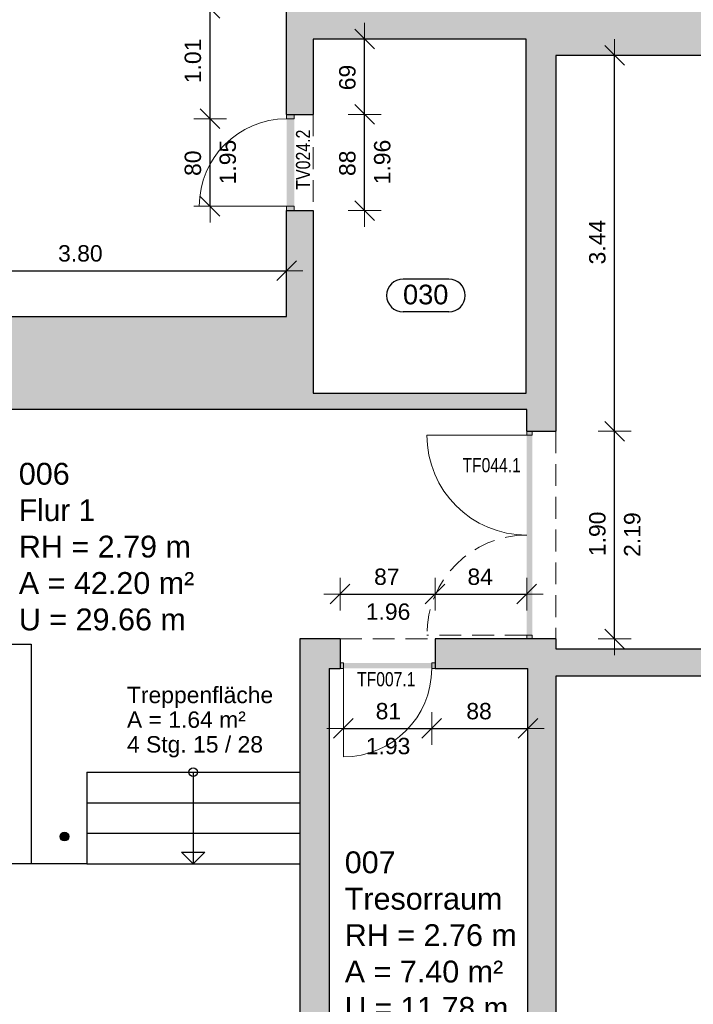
# Model space of a CAD drawing. Header units: metres. Extents: x 313 to 415, y -67 to 7.
# Tile 46 of 84: x 367 to 373, y -43 to -34. Entities that reach past the tile are written whole.
import ezdxf

# ---------------------------------------------------------------- set-up
doc = ezdxf.new("R2010")
doc.units = ezdxf.units.M
doc.header["$PDMODE"] = 65
doc.linetypes.add('AUSGEZOGEN', pattern=[0])
doc.linetypes.add('VERDECKT2_S2', pattern=[0.27, 0.2, -0.07])
for name, color, linetype, lineweight in [('Allgemein01', 7, 'AUSGEZOGEN', 13), ('Füllfläche', 7, 'AUSGEZOGEN', 13), ('Maßlinie Allgemein', 7, 'AUSGEZOGEN', 25), ('Standard', 7, 'AUSGEZOGEN', 25), ('Text Allgemein', 7, 'AUSGEZOGEN', 25)]:
    doc.layers.add(name, color=color, linetype=linetype, lineweight=lineweight)
doc.styles.add('ARIAL', font='ARIAL.TTF')
doc.dimstyles.new('DIMSTYLE_13', dxfattribs={"dimtxt": 0.15, "dimasz": 0.3, "dimexe": 0, "dimexo": 1e-06, "dimgap": 0.075, "dimtad": 2, "dimdec": 1, "dimlfac": 100, "dimrnd": 0.5, "dimzin": 4, "dimdsep": 46, "dimtxsty": 'ARIAL', "dimblk1": 'ALL_ML_STRICH', "dimblk2": 'ALL_ML_STRICH', "dimsah": 1, "dimcen": 0, "dimse1": 1, "dimse2": 1, "dimclrd": 7, "dimclre": 7, "dimclrt": 7, "dimadec": 0, "dimazin": 0, "dimtfac": 1, "dimtdec": 0, "dimtix": 1, "dimtmove": 2, "dimatfit": 3, "dimfxl": 0, "dimtzin": 0, "dimlwd": 0, "dimlwe": 13, "dimarcsym": 0})
doc.dimstyles.new('DIMSTYLE_15', dxfattribs={"dimtxt": 0.15, "dimasz": 0.3, "dimexe": 0, "dimexo": 1e-06, "dimgap": 0.075, "dimtad": 2, "dimrnd": 0.005, "dimzin": 4, "dimdsep": 46, "dimtxsty": 'ARIAL', "dimblk1": 'ALL_ML_STRICH', "dimblk2": 'ALL_ML_STRICH', "dimsah": 1, "dimcen": 0, "dimse1": 1, "dimse2": 1, "dimclrd": 7, "dimclre": 7, "dimclrt": 7, "dimadec": 0, "dimazin": 0, "dimtfac": 1, "dimtdec": 0, "dimtix": 1, "dimtmove": 2, "dimatfit": 3, "dimfxl": 0, "dimtzin": 0, "dimlwd": 0, "dimlwe": 13, "dimarcsym": 0})
doc.dimstyles.new('DIMSTYLE_4', dxfattribs={"dimtxt": 0.2, "dimasz": 0.3, "dimexe": 0, "dimexo": 1e-06, "dimgap": 0.1, "dimtad": 2, "dimdec": 1, "dimlfac": 100, "dimrnd": 0.5, "dimzin": 4, "dimdsep": 46, "dimtxsty": 'ARIAL', "dimblk1": 'ALL_ML_STRICH', "dimblk2": 'ALL_ML_STRICH', "dimsah": 1, "dimcen": 0, "dimse1": 1, "dimse2": 1, "dimclrd": 7, "dimclre": 7, "dimclrt": 7, "dimadec": 0, "dimazin": 0, "dimtfac": 1, "dimtdec": 0, "dimtix": 1, "dimtmove": 2, "dimatfit": 3, "dimfxl": 0, "dimtvp": 1.2, "dimtzin": 0, "dimlwd": 0, "dimlwe": 13, "dimarcsym": 0})
doc.dimstyles.new('DIMSTYLE_5', dxfattribs={"dimtxt": 0.2, "dimasz": 0.3, "dimexe": 0, "dimexo": 1e-06, "dimgap": 0.1, "dimtad": 2, "dimrnd": 0.005, "dimzin": 4, "dimdsep": 46, "dimtxsty": 'ARIAL', "dimblk1": 'ALL_ML_STRICH', "dimblk2": 'ALL_ML_STRICH', "dimsah": 1, "dimcen": 0, "dimse1": 1, "dimse2": 1, "dimclrd": 7, "dimclre": 7, "dimclrt": 7, "dimadec": 0, "dimazin": 0, "dimtfac": 1, "dimtdec": 0, "dimtix": 1, "dimtmove": 2, "dimatfit": 3, "dimfxl": 0, "dimtzin": 0, "dimlwd": 0, "dimlwe": 13, "dimarcsym": 0})

# ---------------------------------------------------------------- blocks, each defined once
blk = doc.blocks.new('ALL_ML_STRICH')
at = {"color": 0, "linetype": 'ByBlock', "lineweight": -2}
for p, q in [((0, -0.5), (0, 0.5)), ((-1, 0), (0.5, 0)), ((-0.3, -0.3), (0.3, 0.3))]:
    blk.add_line(p, q, dxfattribs=at)
blk = doc.blocks.new('*D104')
at = {"layer": 'DEFPOINTS', "color": 7, "linetype": 'AUSGEZOGEN', "lineweight": 13}
for p in [(371.3395, -37.6954), (369.2595, -44.0554), (413.7945, -44.0554)]:
    blk.add_point(p, dxfattribs=at)
at = {"layer": 'Maßlinie Allgemein', "color": 7, "linetype": 'AUSGEZOGEN', "lineweight": -2}
blk.add_line((413.7945, -44.0554), (413.7945, -37.6954), dxfattribs=at)
at = {"layer": 'Maßlinie Allgemein', "color": 7, "linetype": 'AUSGEZOGEN', "lineweight": 13, "xscale": 0.3, "yscale": 0.3, "zscale": 0.3}
for p, rotation in [((413.7945, -37.6954), 90), ((413.7945, -44.0554), 270)]:
    blk.add_blockref('ALL_ML_STRICH', p, dxfattribs=dict(at, rotation=rotation))
at = {"layer": 'Maßlinie Allgemein', "color": 7, "linetype": 'AUSGEZOGEN', "lineweight": 13, "insert": (413.6109, -40.8609), "char_height": 0.2, "width": 0.8, "attachment_point": 5, "rotation": 90, "style": 'ARIAL'}
blk.add_mtext('\\A1;{\\A1;{6.36\\H0.132000;\\S^ ;}}', dxfattribs=at)
blk = doc.blocks.new('*D105')
at = {"layer": 'DEFPOINTS', "color": 7, "linetype": 'AUSGEZOGEN', "lineweight": 13}
for p in [(369.3845, -37.5454), (371.3395, -37.6954), (413.7945, -37.6954)]:
    blk.add_point(p, dxfattribs=at)
at = {"layer": 'Maßlinie Allgemein', "color": 7, "linetype": 'AUSGEZOGEN', "lineweight": -2}
blk.add_line((413.7945, -37.6954), (413.7945, -37.5454), dxfattribs=at)
at = {"layer": 'Maßlinie Allgemein', "color": 7, "linetype": 'AUSGEZOGEN', "lineweight": 13, "xscale": 0.3, "yscale": 0.3, "zscale": 0.3}
for p, rotation in [((413.7945, -37.6954), 270), ((413.7945, -37.5454), 90)]:
    blk.add_blockref('ALL_ML_STRICH', p, dxfattribs=dict(at, rotation=rotation))
at = {"layer": 'Maßlinie Allgemein', "color": 7, "linetype": 'AUSGEZOGEN', "lineweight": 13, "insert": (413.4611, -37.6302), "char_height": 0.2, "width": 0.8, "attachment_point": 5, "rotation": 90, "style": 'ARIAL'}
blk.add_mtext('\\A1;{\\A1;{15\\H0.132000;\\S^ ;}}', dxfattribs=at)
blk = doc.blocks.new('*D106')
at = {"layer": 'DEFPOINTS', "color": 7, "linetype": 'AUSGEZOGEN', "lineweight": 13}
for p in [(369.3845, -34.3054), (369.3845, -37.5454), (413.7945, -37.5454)]:
    blk.add_point(p, dxfattribs=at)
at = {"layer": 'Maßlinie Allgemein', "color": 7, "linetype": 'AUSGEZOGEN', "lineweight": -2}
blk.add_line((413.7945, -37.5454), (413.7945, -34.3054), dxfattribs=at)
at = {"layer": 'Maßlinie Allgemein', "color": 7, "linetype": 'AUSGEZOGEN', "lineweight": 13, "xscale": 0.3, "yscale": 0.3, "zscale": 0.3}
for p, rotation in [((413.7945, -34.3054), 90), ((413.7945, -37.5454), 270)]:
    blk.add_blockref('ALL_ML_STRICH', p, dxfattribs=dict(at, rotation=rotation))
at = {"layer": 'Maßlinie Allgemein', "color": 7, "linetype": 'AUSGEZOGEN', "lineweight": 13, "insert": (413.6109, -35.9105), "char_height": 0.2, "width": 0.8, "attachment_point": 5, "rotation": 90, "style": 'ARIAL'}
blk.add_mtext('\\A1;{\\A1;{3.24\\H0.132000;\\S^ ;}}', dxfattribs=at)
blk = doc.blocks.new('*D107')
at = {"layer": 'DEFPOINTS', "color": 7, "linetype": 'AUSGEZOGEN', "lineweight": 13}
for p in [(369.1395, -34.0254), (369.3845, -34.3054), (413.7945, -34.3054)]:
    blk.add_point(p, dxfattribs=at)
at = {"layer": 'Maßlinie Allgemein', "color": 7, "linetype": 'AUSGEZOGEN', "lineweight": -2}
blk.add_line((413.7945, -34.3054), (413.7945, -34.0254), dxfattribs=at)
at = {"layer": 'Maßlinie Allgemein', "color": 7, "linetype": 'AUSGEZOGEN', "lineweight": 13, "xscale": 0.3, "yscale": 0.3, "zscale": 0.3}
for p, rotation in [((413.7945, -34.0254), 90), ((413.7945, -34.3054), 270)]:
    blk.add_blockref('ALL_ML_STRICH', p, dxfattribs=dict(at, rotation=rotation))
at = {"layer": 'Maßlinie Allgemein', "color": 7, "linetype": 'AUSGEZOGEN', "lineweight": 13, "insert": (413.4611, -34.1747), "char_height": 0.2, "width": 0.8, "attachment_point": 5, "rotation": 90, "style": 'ARIAL'}
blk.add_mtext('\\A1;{\\A1;{28\\H0.132000;\\S^ ;}}', dxfattribs=at)
blk = doc.blocks.new('*D108')
at = {"layer": 'DEFPOINTS', "color": 7, "linetype": 'AUSGEZOGEN', "lineweight": 13}
for p in [(374.2245, 0.9046), (369.1395, -34.0254), (413.7945, -34.0254)]:
    blk.add_point(p, dxfattribs=at)
at = {"layer": 'Maßlinie Allgemein', "color": 7, "linetype": 'AUSGEZOGEN', "lineweight": -2}
blk.add_line((413.7945, -34.0254), (413.7945, 0.9046), dxfattribs=at)
at = {"layer": 'Maßlinie Allgemein', "color": 7, "linetype": 'AUSGEZOGEN', "lineweight": 13, "xscale": 0.3, "yscale": 0.3, "zscale": 0.3}
for p, rotation in [((413.7945, 0.9046), 90), ((413.7945, -34.0254), 270)]:
    blk.add_blockref('ALL_ML_STRICH', p, dxfattribs=dict(at, rotation=rotation))
at = {"layer": 'Maßlinie Allgemein', "color": 7, "linetype": 'AUSGEZOGEN', "lineweight": 13, "insert": (413.6109, -16.5537), "char_height": 0.2, "width": 1, "attachment_point": 5, "rotation": 90, "style": 'ARIAL'}
blk.add_mtext('\\A1;{\\A1;{34.93\\H0.132000;\\S^ ;}}', dxfattribs=at)
blk = doc.blocks.new('*D130')
at = {"layer": 'DEFPOINTS', "color": 7, "linetype": 'AUSGEZOGEN', "lineweight": 13}
for p in [(369.3845, -34.9954), (369.3845, -35.8754), (369.8545, -35.8754)]:
    blk.add_point(p, dxfattribs=at)
at = {"layer": 'Maßlinie Allgemein', "color": 7, "linetype": 'AUSGEZOGEN', "lineweight": -2}
blk.add_line((369.8545, -35.8754), (369.8545, -34.9954), dxfattribs=at)
at = {"layer": 'Maßlinie Allgemein', "color": 7, "linetype": 'AUSGEZOGEN', "lineweight": 13, "xscale": 0.3, "yscale": 0.3, "zscale": 0.3}
for p, rotation in [((369.8545, -34.9954), 90), ((369.8545, -35.8754), 270)]:
    blk.add_blockref('ALL_ML_STRICH', p, dxfattribs=dict(at, rotation=rotation))
at = {"layer": 'Maßlinie Allgemein', "color": 7, "linetype": 'AUSGEZOGEN', "lineweight": 13, "insert": (369.9402, -35.6345), "char_height": 0.15, "width": 0.0075, "attachment_point": 1, "rotation": 90, "line_spacing_factor": 0.60241, "style": 'ARIAL'}
blk.add_mtext('\\A1;{1.96\\H0.099000;\\S^ ;}', dxfattribs=at)
at = {"layer": 'Maßlinie Allgemein', "color": 7, "linetype": 'AUSGEZOGEN', "lineweight": 13, "insert": (369.6969, -35.4423), "char_height": 0.15, "width": 0.6, "attachment_point": 5, "rotation": 90, "style": 'ARIAL'}
blk.add_mtext('\\A1;{\\A1;{88\\H0.099000;\\S^ ;}}', dxfattribs=at)
blk = doc.blocks.new('*D131')
at = {"layer": 'DEFPOINTS', "color": 7, "linetype": 'AUSGEZOGEN', "lineweight": 13}
for p in [(369.3845, -34.3054), (369.3845, -34.9954), (369.8545, -34.9954)]:
    blk.add_point(p, dxfattribs=at)
at = {"layer": 'Maßlinie Allgemein', "color": 7, "linetype": 'AUSGEZOGEN', "lineweight": -2}
blk.add_line((369.8545, -34.9954), (369.8545, -34.3054), dxfattribs=at)
at = {"layer": 'Maßlinie Allgemein', "color": 7, "linetype": 'AUSGEZOGEN', "lineweight": 13, "xscale": 0.3, "yscale": 0.3, "zscale": 0.3}
for p, rotation in [((369.8545, -34.3054), 90), ((369.8545, -34.9954), 270)]:
    blk.add_blockref('ALL_ML_STRICH', p, dxfattribs=dict(at, rotation=rotation))
at = {"layer": 'Maßlinie Allgemein', "color": 7, "linetype": 'AUSGEZOGEN', "lineweight": 13, "insert": (369.6969, -34.6573), "char_height": 0.15, "width": 0.6, "attachment_point": 5, "rotation": 90, "style": 'ARIAL'}
blk.add_mtext('\\A1;{\\A1;{69\\H0.099000;\\S^ ;}}', dxfattribs=at)
blk = doc.blocks.new('*D132')
at = {"layer": 'DEFPOINTS', "color": 7, "linetype": 'AUSGEZOGEN', "lineweight": 13}
for p in [(369.1395, -35.0354), (368.4395, -35.8354), (369.1395, -35.8354)]:
    blk.add_point(p, dxfattribs=at)
at = {"layer": 'Maßlinie Allgemein', "color": 7, "linetype": 'AUSGEZOGEN', "lineweight": -2}
blk.add_line((368.4395, -35.8354), (368.4395, -35.0354), dxfattribs=at)
at = {"layer": 'Maßlinie Allgemein', "color": 7, "linetype": 'AUSGEZOGEN', "lineweight": 13, "xscale": 0.3, "yscale": 0.3, "zscale": 0.3}
for p, rotation in [((368.4395, -35.0354), 90), ((368.4395, -35.8354), 270)]:
    blk.add_blockref('ALL_ML_STRICH', p, dxfattribs=dict(at, rotation=rotation))
at = {"layer": 'Maßlinie Allgemein', "color": 7, "linetype": 'AUSGEZOGEN', "lineweight": 13, "insert": (368.5252, -35.6351), "char_height": 0.15, "width": 0.0075, "attachment_point": 1, "rotation": 90, "line_spacing_factor": 0.60241, "style": 'ARIAL'}
blk.add_mtext('\\A1;{1.95\\H0.099000;\\S^ ;}', dxfattribs=at)
at = {"layer": 'Maßlinie Allgemein', "color": 7, "linetype": 'AUSGEZOGEN', "lineweight": 13, "insert": (368.2819, -35.4419), "char_height": 0.15, "width": 0.6, "attachment_point": 5, "rotation": 90, "style": 'ARIAL'}
blk.add_mtext('\\A1;{\\A1;{80\\H0.099000;\\S^ ;}}', dxfattribs=at)
blk = doc.blocks.new('*D133')
at = {"layer": 'DEFPOINTS', "color": 7, "linetype": 'AUSGEZOGEN', "lineweight": 13}
for p in [(369.1395, -34.0254), (368.4395, -35.0354), (369.1395, -35.0354)]:
    blk.add_point(p, dxfattribs=at)
at = {"layer": 'Maßlinie Allgemein', "color": 7, "linetype": 'AUSGEZOGEN', "lineweight": -2}
blk.add_line((368.4395, -35.0354), (368.4395, -34.0254), dxfattribs=at)
at = {"layer": 'Maßlinie Allgemein', "color": 7, "linetype": 'AUSGEZOGEN', "lineweight": 13, "xscale": 0.3, "yscale": 0.3, "zscale": 0.3}
for p, rotation in [((368.4395, -34.0254), 90), ((368.4395, -35.0354), 270)]:
    blk.add_blockref('ALL_ML_STRICH', p, dxfattribs=dict(at, rotation=rotation))
at = {"layer": 'Maßlinie Allgemein', "color": 7, "linetype": 'AUSGEZOGEN', "lineweight": 13, "insert": (368.2819, -34.5051), "char_height": 0.15, "width": 0.6, "attachment_point": 5, "rotation": 90, "style": 'ARIAL'}
blk.add_mtext('\\A1;{\\A1;{1.01\\H0.099000;\\S^ ;}}', dxfattribs=at)
blk = doc.blocks.new('*D147')
at = {"layer": 'DEFPOINTS', "color": 7, "linetype": 'AUSGEZOGEN', "lineweight": 13}
for p in [(365.3395, -36.4254), (365.3395, -36.8454), (369.1395, -36.8454)]:
    blk.add_point(p, dxfattribs=at)
at = {"layer": 'Maßlinie Allgemein', "color": 7, "linetype": 'AUSGEZOGEN', "lineweight": -2}
blk.add_line((365.3395, -36.4254), (369.1395, -36.4254), dxfattribs=at)
at = {"layer": 'Maßlinie Allgemein', "color": 7, "linetype": 'AUSGEZOGEN', "lineweight": 13, "xscale": 0.3, "yscale": 0.3, "zscale": 0.3, "rotation": 180}
blk.add_blockref('ALL_ML_STRICH', (365.3395, -36.4254), dxfattribs=at)
at = {"layer": 'Maßlinie Allgemein', "color": 7, "linetype": 'AUSGEZOGEN', "lineweight": 13, "xscale": 0.3, "yscale": 0.3, "zscale": 0.3}
blk.add_blockref('ALL_ML_STRICH', (369.1395, -36.4254), dxfattribs=at)
at = {"layer": 'Maßlinie Allgemein', "color": 7, "linetype": 'AUSGEZOGEN', "lineweight": 13, "insert": (367.2506, -36.2677), "char_height": 0.15, "width": 0.6, "attachment_point": 5, "style": 'ARIAL'}
blk.add_mtext('\\A1;{\\A1;{3.80\\H0.099000;\\S^ ;}}', dxfattribs=at)
blk = doc.blocks.new('*D148')
at = {"layer": 'DEFPOINTS', "color": 7, "linetype": 'AUSGEZOGEN', "lineweight": 13}
for p in [(369.6295, -39.3854), (369.6295, -39.7954), (370.4995, -39.7954)]:
    blk.add_point(p, dxfattribs=at)
at = {"layer": 'Maßlinie Allgemein', "color": 7, "linetype": 'AUSGEZOGEN', "lineweight": -2}
blk.add_line((369.6295, -39.3854), (370.4995, -39.3854), dxfattribs=at)
at = {"layer": 'Maßlinie Allgemein', "color": 7, "linetype": 'AUSGEZOGEN', "lineweight": 13, "xscale": 0.3, "yscale": 0.3, "zscale": 0.3, "rotation": 180}
blk.add_blockref('ALL_ML_STRICH', (369.6295, -39.3854), dxfattribs=at)
at = {"layer": 'Maßlinie Allgemein', "color": 7, "linetype": 'AUSGEZOGEN', "lineweight": 13, "xscale": 0.3, "yscale": 0.3, "zscale": 0.3}
blk.add_blockref('ALL_ML_STRICH', (370.4995, -39.3854), dxfattribs=at)
at = {"layer": 'Maßlinie Allgemein', "color": 7, "linetype": 'AUSGEZOGEN', "lineweight": 13, "insert": (370.0577, -39.2278), "char_height": 0.15, "width": 0.6, "attachment_point": 5, "style": 'ARIAL'}
blk.add_mtext('\\A1;{\\A1;{87\\H0.099000;\\S^ ;}}', dxfattribs=at)
at = {"layer": 'Maßlinie Allgemein', "color": 7, "linetype": 'AUSGEZOGEN', "lineweight": 13, "insert": (369.8654, -39.4711), "char_height": 0.15, "width": 0.0075, "attachment_point": 1, "line_spacing_factor": 0.60241, "style": 'ARIAL'}
blk.add_mtext('\\A1;{1.96\\H0.099000;\\S^ ;}', dxfattribs=at)
blk = doc.blocks.new('*D149')
at = {"layer": 'DEFPOINTS', "color": 7, "linetype": 'AUSGEZOGEN', "lineweight": 13}
for p in [(370.4995, -39.3854), (370.4995, -39.7954), (371.3395, -39.7954)]:
    blk.add_point(p, dxfattribs=at)
at = {"layer": 'Maßlinie Allgemein', "color": 7, "linetype": 'AUSGEZOGEN', "lineweight": -2}
blk.add_line((370.4995, -39.3854), (371.3395, -39.3854), dxfattribs=at)
at = {"layer": 'Maßlinie Allgemein', "color": 7, "linetype": 'AUSGEZOGEN', "lineweight": 13, "xscale": 0.3, "yscale": 0.3, "zscale": 0.3, "rotation": 180}
blk.add_blockref('ALL_ML_STRICH', (370.4995, -39.3854), dxfattribs=at)
at = {"layer": 'Maßlinie Allgemein', "color": 7, "linetype": 'AUSGEZOGEN', "lineweight": 13, "xscale": 0.3, "yscale": 0.3, "zscale": 0.3}
blk.add_blockref('ALL_ML_STRICH', (371.3395, -39.3854), dxfattribs=at)
at = {"layer": 'Maßlinie Allgemein', "color": 7, "linetype": 'AUSGEZOGEN', "lineweight": 13, "insert": (370.913, -39.2278), "char_height": 0.15, "width": 0.6, "attachment_point": 5, "style": 'ARIAL'}
blk.add_mtext('\\A1;{\\A1;{84\\H0.099000;\\S^ ;}}', dxfattribs=at)
blk = doc.blocks.new('*D150')
at = {"layer": 'DEFPOINTS', "color": 7, "linetype": 'AUSGEZOGEN', "lineweight": 13}
for p in [(369.6595, -40.0654), (370.4695, -40.0654), (369.6595, -40.6154)]:
    blk.add_point(p, dxfattribs=at)
at = {"layer": 'Maßlinie Allgemein', "color": 7, "linetype": 'AUSGEZOGEN', "lineweight": -2}
blk.add_line((369.6595, -40.6154), (370.4695, -40.6154), dxfattribs=at)
at = {"layer": 'Maßlinie Allgemein', "color": 7, "linetype": 'AUSGEZOGEN', "lineweight": 13, "xscale": 0.3, "yscale": 0.3, "zscale": 0.3, "rotation": 180}
blk.add_blockref('ALL_ML_STRICH', (369.6595, -40.6154), dxfattribs=at)
at = {"layer": 'Maßlinie Allgemein', "color": 7, "linetype": 'AUSGEZOGEN', "lineweight": 13, "xscale": 0.3, "yscale": 0.3, "zscale": 0.3}
blk.add_blockref('ALL_ML_STRICH', (370.4695, -40.6154), dxfattribs=at)
at = {"layer": 'Maßlinie Allgemein', "color": 7, "linetype": 'AUSGEZOGEN', "lineweight": 13, "insert": (370.0722, -40.4578), "char_height": 0.15, "width": 0.6, "attachment_point": 5, "style": 'ARIAL'}
blk.add_mtext('\\A1;{\\A1;{81\\H0.099000;\\S^ ;}}', dxfattribs=at)
at = {"layer": 'Maßlinie Allgemein', "color": 7, "linetype": 'AUSGEZOGEN', "lineweight": 13, "insert": (369.8653, -40.7013), "char_height": 0.15, "width": 0.0075, "attachment_point": 1, "line_spacing_factor": 0.60241, "style": 'ARIAL'}
blk.add_mtext('\\A1;{1.93\\H0.099000;\\S^ ;}', dxfattribs=at)
blk = doc.blocks.new('*D151')
at = {"layer": 'DEFPOINTS', "color": 7, "linetype": 'AUSGEZOGEN', "lineweight": 13}
for p in [(370.4695, -40.0654), (371.3495, -40.0654), (370.4695, -40.6154)]:
    blk.add_point(p, dxfattribs=at)
at = {"layer": 'Maßlinie Allgemein', "color": 7, "linetype": 'AUSGEZOGEN', "lineweight": -2}
blk.add_line((370.4695, -40.6154), (371.3495, -40.6154), dxfattribs=at)
at = {"layer": 'Maßlinie Allgemein', "color": 7, "linetype": 'AUSGEZOGEN', "lineweight": 13, "xscale": 0.3, "yscale": 0.3, "zscale": 0.3, "rotation": 180}
blk.add_blockref('ALL_ML_STRICH', (370.4695, -40.6154), dxfattribs=at)
at = {"layer": 'Maßlinie Allgemein', "color": 7, "linetype": 'AUSGEZOGEN', "lineweight": 13, "xscale": 0.3, "yscale": 0.3, "zscale": 0.3}
blk.add_blockref('ALL_ML_STRICH', (371.3495, -40.6154), dxfattribs=at)
at = {"layer": 'Maßlinie Allgemein', "color": 7, "linetype": 'AUSGEZOGEN', "lineweight": 13, "insert": (370.9025, -40.4578), "char_height": 0.15, "width": 0.6, "attachment_point": 5, "style": 'ARIAL'}
blk.add_mtext('\\A1;{\\A1;{88\\H0.099000;\\S^ ;}}', dxfattribs=at)
blk = doc.blocks.new('*D209')
at = {"layer": 'DEFPOINTS', "color": 7, "linetype": 'AUSGEZOGEN', "lineweight": 13}
for p in [(371.6045, -37.8954), (371.6045, -39.7954), (372.1445, -39.7954)]:
    blk.add_point(p, dxfattribs=at)
at = {"layer": 'Maßlinie Allgemein', "color": 7, "linetype": 'AUSGEZOGEN', "lineweight": -2}
blk.add_line((372.1445, -39.7954), (372.1445, -37.8954), dxfattribs=at)
at = {"layer": 'Maßlinie Allgemein', "color": 7, "linetype": 'AUSGEZOGEN', "lineweight": 13, "xscale": 0.3, "yscale": 0.3, "zscale": 0.3}
for p, rotation in [((372.1445, -37.8954), 90), ((372.1445, -39.7954), 270)]:
    blk.add_blockref('ALL_ML_STRICH', p, dxfattribs=dict(at, rotation=rotation))
at = {"layer": 'Maßlinie Allgemein', "color": 7, "linetype": 'AUSGEZOGEN', "lineweight": 13, "insert": (371.9869, -38.8343), "char_height": 0.15, "width": 0.6, "attachment_point": 5, "rotation": 90, "style": 'ARIAL'}
blk.add_mtext('\\A1;{\\A1;{1.90\\H0.099000;\\S^ ;}}', dxfattribs=at)
at = {"layer": 'Maßlinie Allgemein', "color": 7, "linetype": 'AUSGEZOGEN', "lineweight": 13, "insert": (372.2302, -39.0447), "char_height": 0.15, "width": 0.0075, "attachment_point": 1, "rotation": 90, "line_spacing_factor": 0.60241, "style": 'ARIAL'}
blk.add_mtext('\\A1;{2.19\\H0.099000;\\S^ ;}', dxfattribs=at)
blk = doc.blocks.new('*D210')
at = {"layer": 'DEFPOINTS', "color": 7, "linetype": 'AUSGEZOGEN', "lineweight": 13}
for p in [(371.6045, -34.4554), (371.6045, -37.8954), (372.1445, -37.8954)]:
    blk.add_point(p, dxfattribs=at)
at = {"layer": 'Maßlinie Allgemein', "color": 7, "linetype": 'AUSGEZOGEN', "lineweight": -2}
blk.add_line((372.1445, -37.8954), (372.1445, -34.4554), dxfattribs=at)
at = {"layer": 'Maßlinie Allgemein', "color": 7, "linetype": 'AUSGEZOGEN', "lineweight": 13, "xscale": 0.3, "yscale": 0.3, "zscale": 0.3}
for p, rotation in [((372.1445, -34.4554), 90), ((372.1445, -37.8954), 270)]:
    blk.add_blockref('ALL_ML_STRICH', p, dxfattribs=dict(at, rotation=rotation))
at = {"layer": 'Maßlinie Allgemein', "color": 7, "linetype": 'AUSGEZOGEN', "lineweight": 13, "insert": (371.9868, -36.1643), "char_height": 0.15, "width": 0.6, "attachment_point": 5, "rotation": 90, "style": 'ARIAL'}
blk.add_mtext('\\A1;{\\A1;{3.44\\H0.099000;\\S^ ;}}', dxfattribs=at)
blk = doc.blocks.new('*D298')
at = {"layer": 'DEFPOINTS', "color": 7, "linetype": 'AUSGEZOGEN', "lineweight": 13}
for p in [(369.5295, -40.0654), (369.2595, -44.0554), (369.2595, -66.3754)]:
    blk.add_point(p, dxfattribs=at)
at = {"layer": 'Maßlinie Allgemein', "color": 7, "linetype": 'AUSGEZOGEN', "lineweight": -2}
blk.add_line((369.2595, -66.3754), (369.5295, -66.3754), dxfattribs=at)
at = {"layer": 'Maßlinie Allgemein', "color": 7, "linetype": 'AUSGEZOGEN', "lineweight": 13, "xscale": 0.3, "yscale": 0.3, "zscale": 0.3, "rotation": 180}
blk.add_blockref('ALL_ML_STRICH', (369.2595, -66.3754), dxfattribs=at)
at = {"layer": 'Maßlinie Allgemein', "color": 7, "linetype": 'AUSGEZOGEN', "lineweight": 13, "xscale": 0.3, "yscale": 0.3, "zscale": 0.3}
blk.add_blockref('ALL_ML_STRICH', (369.5295, -66.3754), dxfattribs=at)
at = {"layer": 'Maßlinie Allgemein', "color": 7, "linetype": 'AUSGEZOGEN', "lineweight": 13, "insert": (369.3854, -66.0454), "char_height": 0.2, "width": 0.8, "attachment_point": 5, "style": 'ARIAL'}
blk.add_mtext('\\A1;{\\A1;{27\\H0.132000;\\S^ ;}}', dxfattribs=at)
blk = doc.blocks.new('*D299')
at = {"layer": 'DEFPOINTS', "color": 7, "linetype": 'AUSGEZOGEN', "lineweight": 13}
for p in [(369.5295, -40.0654), (371.3495, -40.0654), (369.5295, -66.3754)]:
    blk.add_point(p, dxfattribs=at)
at = {"layer": 'Maßlinie Allgemein', "color": 7, "linetype": 'AUSGEZOGEN', "lineweight": -2}
blk.add_line((369.5295, -66.3754), (371.3495, -66.3754), dxfattribs=at)
at = {"layer": 'Maßlinie Allgemein', "color": 7, "linetype": 'AUSGEZOGEN', "lineweight": 13, "xscale": 0.3, "yscale": 0.3, "zscale": 0.3, "rotation": 180}
blk.add_blockref('ALL_ML_STRICH', (369.5295, -66.3754), dxfattribs=at)
at = {"layer": 'Maßlinie Allgemein', "color": 7, "linetype": 'AUSGEZOGEN', "lineweight": 13, "xscale": 0.3, "yscale": 0.3, "zscale": 0.3}
blk.add_blockref('ALL_ML_STRICH', (371.3495, -66.3754), dxfattribs=at)
at = {"layer": 'Maßlinie Allgemein', "color": 7, "linetype": 'AUSGEZOGEN', "lineweight": 13, "insert": (370.4549, -66.192), "char_height": 0.2, "width": 0.8, "attachment_point": 5, "style": 'ARIAL'}
blk.add_mtext('\\A1;{\\A1;{1.82\\H0.132000;\\S^ ;}}', dxfattribs=at)
blk = doc.blocks.new('*D300')
at = {"layer": 'DEFPOINTS', "color": 7, "linetype": 'AUSGEZOGEN', "lineweight": 13}
for p in [(371.3495, -40.0654), (371.6045, -40.1354), (371.3495, -66.3754)]:
    blk.add_point(p, dxfattribs=at)
at = {"layer": 'Maßlinie Allgemein', "color": 7, "linetype": 'AUSGEZOGEN', "lineweight": -2}
blk.add_line((371.3495, -66.3754), (371.6045, -66.3754), dxfattribs=at)
at = {"layer": 'Maßlinie Allgemein', "color": 7, "linetype": 'AUSGEZOGEN', "lineweight": 13, "xscale": 0.3, "yscale": 0.3, "zscale": 0.3, "rotation": 180}
blk.add_blockref('ALL_ML_STRICH', (371.3495, -66.3754), dxfattribs=at)
at = {"layer": 'Maßlinie Allgemein', "color": 7, "linetype": 'AUSGEZOGEN', "lineweight": 13, "xscale": 0.3, "yscale": 0.3, "zscale": 0.3}
blk.add_blockref('ALL_ML_STRICH', (371.6045, -66.3754), dxfattribs=at)
at = {"layer": 'Maßlinie Allgemein', "color": 7, "linetype": 'AUSGEZOGEN', "lineweight": 13, "insert": (371.5583, -66.042), "char_height": 0.2, "width": 0.8, "attachment_point": 5, "style": 'ARIAL'}
blk.add_mtext('\\A1;{\\A1;{25\\H0.132000;\\S5^ ;}}', dxfattribs=at)
blk = doc.blocks.new('*D301')
at = {"layer": 'DEFPOINTS', "color": 7, "linetype": 'AUSGEZOGEN', "lineweight": 13}
for p in [(371.6045, -40.1354), (376.5345, -44.1354), (371.6045, -66.3754)]:
    blk.add_point(p, dxfattribs=at)
at = {"layer": 'Maßlinie Allgemein', "color": 7, "linetype": 'AUSGEZOGEN', "lineweight": -2}
blk.add_line((371.6045, -66.3754), (376.5345, -66.3754), dxfattribs=at)
at = {"layer": 'Maßlinie Allgemein', "color": 7, "linetype": 'AUSGEZOGEN', "lineweight": 13, "xscale": 0.3, "yscale": 0.3, "zscale": 0.3, "rotation": 180}
blk.add_blockref('ALL_ML_STRICH', (371.6045, -66.3754), dxfattribs=at)
at = {"layer": 'Maßlinie Allgemein', "color": 7, "linetype": 'AUSGEZOGEN', "lineweight": 13, "xscale": 0.3, "yscale": 0.3, "zscale": 0.3}
blk.add_blockref('ALL_ML_STRICH', (376.5345, -66.3754), dxfattribs=at)
at = {"layer": 'Maßlinie Allgemein', "color": 7, "linetype": 'AUSGEZOGEN', "lineweight": 13, "insert": (374.0839, -66.1919), "char_height": 0.2, "width": 0.8, "attachment_point": 5, "style": 'ARIAL'}
blk.add_mtext('\\A1;{\\A1;{4.93\\H0.132000;\\S^ ;}}', dxfattribs=at)

msp = doc.modelspace()

# ---------------------------------------------------------------- hatches: boundary and pattern name
at = {"layer": 'Füllfläche', "linetype": 'AUSGEZOGEN', "lineweight": 25}
for color, points in [(254, [(369.1395, -36.8454), (365.3395, -36.8454), (365.3395, -37.6954), (371.3395, -37.6954), (371.3395, -37.8954), (371.6045, -37.8954), (371.6045, -34.4554), (381.8745, -34.4554), (381.8745, -34.8554), (382.1245, -34.8554), (382.1245, -33.8554), (381.8745, -33.8554), (381.8745, -34.1654), (379.8145, -34.1654), (379.8145, -32.7954), (381.8745, -32.7954), (381.8745, -32.9554), (382.1245, -32.9554), (382.1245, -31.9554), (381.8745, -31.9554), (381.8745, -32.5054), (379.8145, -32.5054), (379.8145, -30.6004), (381.8745, -30.6004), (381.8745, -31.0554), (382.1245, -31.0554), (382.1245, -30.0254), (381.8745, -30.0254), (381.8745, -30.3104), (379.8145, -30.3104), (379.8145, -28.1254), (381.0745, -28.1254), (381.0745, -26.3654), (381.8745, -26.3654), (381.8745, -28.3754), (382.1245, -28.3754), (382.1245, -25.3654), (390.9645, -25.3654), (390.9645, -21.4354), (391.0045, -21.4354), (391.0045, -21.1654), (390.8845, -21.1654), (390.8845, -19.5254), (387.8545, -19.5254), (387.8545, -18.9754), (387.5545, -18.9754), (387.5545, -19.5254), (386.7845, -19.5254), (386.7845, -19.8654), (390.6945, -19.8654), (390.6945, -25.1854), (382.1245, -25.1854), (382.1245, -22.2854), (381.7845, -22.2854), (381.7845, -22.8254), (379.1145, -22.8254), (379.1145, -22.2954), (378.7845, -22.2954), (378.7845, -22.8254), (376.6745, -22.8254), (376.6745, -23.0754), (379.4645, -23.0754), (379.4645, -23.1354), (379.7545, -23.1354), (379.7545, -23.0754), (381.7845, -23.0754), (381.7845, -26.1354), (380.8445, -26.1354), (380.8445, -27.8954), (379.7545, -27.8954), (379.7545, -27.6954), (379.4645, -27.6954), (379.4645, -34.0254), (369.1395, -34.0254), (369.1395, -34.9954), (369.3845, -34.9954), (369.3845, -34.3054), (371.3345, -34.3054), (371.3345, -37.5454), (369.3845, -37.5454), (369.3845, -35.8754), (369.1395, -35.8754)]), (30, [(369.1395, -34.9954), (369.1395, -35.8754), (369.2095, -35.8754), (369.2095, -34.9954)]), (30, [(371.3395, -39.7954), (371.3895, -39.7954), (371.3895, -37.8954), (371.3395, -37.8954)]), (254, [(369.5295, -40.0654), (369.6295, -40.0654), (369.6295, -39.7954), (369.2595, -39.7954), (369.2595, -44.0554), (367.2495, -44.0554), (367.2495, -44.3354), (369.2595, -44.3354), (369.2595, -44.4054), (369.5695, -44.4054), (369.5695, -43.9984), (369.5295, -43.9984)]), (254, [(381.8745, -44.1354), (380.8645, -44.1354), (380.8645, -43.1954), (380.6145, -43.1954), (380.6145, -44.1354), (376.8045, -44.1354), (376.8045, -41.1554), (380.6145, -41.1554), (380.6145, -42.2954), (382.0745, -42.2954), (382.0745, -42.2254), (380.8645, -42.2254), (380.8645, -40.1354), (381.8745, -40.1354), (381.8745, -41.3354), (382.1245, -41.3354), (382.1245, -39.8854), (374.6345, -39.8854), (374.6345, -40.1354), (376.5345, -40.1354), (376.5345, -44.1354), (371.6045, -44.1354), (371.6045, -40.1354), (373.6445, -40.1354), (373.6445, -39.8854), (371.6045, -39.8854), (371.6045, -39.7954), (370.4995, -39.7954), (370.4995, -40.0654), (371.3495, -40.0654), (371.3495, -44.4054), (382.1245, -44.4054), (382.1245, -43.1854), (381.8745, -43.1854)]), (30, [(370.4995, -40.0654), (370.4995, -40.0154), (369.6295, -40.0154), (369.6295, -40.0654)]), (254, [(367.1404, -41.5878), (367.1386, -41.5846), (367.1366, -41.5816), (367.1343, -41.5788), (367.1318, -41.5762), (367.129, -41.5738), (367.126, -41.5717), (367.1229, -41.5699), (367.1196, -41.5684), (367.1161, -41.5671), (367.1126, -41.5662), (367.109, -41.5657), (367.1054, -41.5654), (367.1017, -41.5655), (367.0981, -41.5659), (367.0946, -41.5667), (367.0911, -41.5677), (367.0877, -41.5691), (367.0845, -41.5708), (367.0814, -41.5727), (367.0785, -41.575), (367.0759, -41.5774), (367.0734, -41.5802), (367.0713, -41.5831), (367.0694, -41.5862), (367.0678, -41.5895), (367.0665, -41.5929), (367.0655, -41.5964), (367.0648, -41.6), (367.0645, -41.6036), (367.0645, -41.6072), (367.0648, -41.6109), (367.0655, -41.6144), (367.0665, -41.6179), (367.0678, -41.6213), (367.0694, -41.6246), (367.0713, -41.6277), (367.0734, -41.6306), (367.0759, -41.6334), (367.0785, -41.6359), (367.0814, -41.6381), (367.0845, -41.64), (367.0877, -41.6417), (367.0911, -41.6431), (367.0946, -41.6442), (367.0981, -41.6449), (367.1017, -41.6453), (367.1054, -41.6454), (367.109, -41.6451), (367.1126, -41.6446), (367.1161, -41.6437), (367.1196, -41.6424), (367.1229, -41.6409), (367.126, -41.6391), (367.129, -41.637), (367.1318, -41.6346), (367.1343, -41.632), (367.1366, -41.6292), (367.1386, -41.6262), (367.1404, -41.623), (367.1418, -41.6197), (367.143, -41.6162), (367.1438, -41.6127), (367.1443, -41.609), (367.1445, -41.6054), (367.1443, -41.6018), (367.1438, -41.5982), (367.143, -41.5946), (367.1418, -41.5912)])]:
    msp.add_hatch(color=color, dxfattribs=at).paths.add_polyline_path(points)

# ---------------------------------------------------------------- linework, layer by layer
at = {"layer": 'Allgemein01', "color": 7, "linetype": 'AUSGEZOGEN', "lineweight": 25}
for p, q in [((369.1395, -34.9954), (369.1395, -34.0254)), ((371.3345, -34.3054), (369.3845, -34.3054)), ((369.3845, -34.3054), (369.3845, -34.9954)), ((371.3345, -37.5454), (371.3345, -34.3054)), ((381.8745, -34.4554), (371.6045, -34.4554)), ((371.6045, -34.4554), (371.6045, -37.8954)), ((369.1395, -34.9954), (369.3845, -34.9954)), ((369.1395, -35.8754), (369.3845, -35.8754)), ((369.1395, -36.8454), (369.1395, -35.8754)), ((369.3845, -35.8754), (369.3845, -37.5454)), ((370.6257, -36.502), (370.2062, -36.502)), ((365.3395, -36.8454), (369.1395, -36.8454)), ((370.6257, -36.802), (370.2062, -36.802)), ((369.3845, -37.5454), (371.3345, -37.5454)), ((371.3395, -37.6954), (365.3395, -37.6954)), ((371.3395, -37.8954), (371.3395, -37.6954)), ((371.3395, -37.8954), (371.6045, -37.8954)), ((369.2595, -39.7954), (369.2595, -44.0554)), ((369.6295, -39.7954), (369.2595, -39.7954)), ((369.6295, -39.7954), (369.6295, -40.0654)), ((370.4995, -39.7954), (370.4995, -40.0654)), ((371.6045, -39.7954), (370.4995, -39.7954)), ((371.6045, -39.7954), (371.6045, -39.8854)), ((365.7995, -39.8454), (366.7995, -39.8454)), ((366.7995, -39.8454), (366.7995, -41.8554)), ((371.6045, -39.8854), (373.6445, -39.8854)), ((369.5295, -40.0654), (369.5295, -43.9984)), ((369.5295, -40.0654), (369.6295, -40.0654)), ((370.4995, -40.0654), (371.3495, -40.0654)), ((371.3495, -44.4054), (371.3495, -40.0654)), ((373.6445, -40.1354), (371.6045, -40.1354)), ((371.6045, -40.1354), (371.6045, -44.1354)), ((367.3095, -41.0154), (369.2595, -41.0154)), ((367.3095, -41.0154), (367.3095, -41.8554)), ((368.2845, -41.0154), (368.2845, -41.8554)), ((367.3095, -41.2954), (369.2595, -41.2954)), ((367.3095, -41.5754), (369.2595, -41.5754)), ((368.2845, -41.8554), (368.1784, -41.7493)), ((368.1784, -41.7493), (368.3905, -41.7493)), ((368.2845, -41.8554), (368.3905, -41.7493)), ((367.3095, -41.8554), (365.2895, -41.8554)), ((367.3095, -41.8554), (369.2595, -41.8554))]:
    msp.add_line(p, q, dxfattribs=at)
at = {"layer": 'Allgemein01', "color": 7, "linetype": 'AUSGEZOGEN', "lineweight": 18}
for p, q in [((369.1395, -34.9954), (369.1395, -35.0354)), ((369.2095, -35.0354), (369.1395, -35.0354)), ((369.2095, -34.9954), (369.2095, -35.0354)), ((369.1395, -35.8354), (368.3395, -35.8354)), ((369.2095, -35.8354), (369.1395, -35.8354)), ((369.1395, -35.8354), (369.1395, -35.8754)), ((369.2095, -35.8354), (369.2095, -35.8754)), ((371.3395, -37.9304), (370.4245, -37.9304)), ((371.3395, -37.9304), (371.3395, -37.8954)), ((371.3895, -37.9304), (371.3395, -37.9304)), ((371.3895, -37.9304), (371.3895, -37.8954)), ((371.3895, -39.7604), (371.3395, -39.7604)), ((371.3395, -39.7954), (371.3395, -39.7604)), ((371.3895, -39.7954), (371.3895, -39.7604)), ((369.6595, -40.0154), (369.6295, -40.0154)), ((369.6595, -40.0654), (369.6295, -40.0654)), ((369.6595, -40.0654), (369.6595, -40.0154)), ((369.6595, -40.0654), (369.6595, -40.8754)), ((370.4695, -40.0154), (370.4695, -40.0654)), ((370.4995, -40.0154), (370.4695, -40.0154)), ((370.4995, -40.0654), (370.4695, -40.0654))]:
    msp.add_line(p, q, dxfattribs=at)
at = {"layer": 'Allgemein01', "color": 7, "linetype": 'VERDECKT2_S2', "lineweight": 13}
for p, q in [((369.3845, -34.9954), (369.3845, -35.8754)), ((371.6045, -37.8954), (371.6045, -39.7954)), ((369.6295, -39.7954), (370.4995, -39.7954))]:
    msp.add_line(p, q, dxfattribs=at)
at = {"layer": 'Allgemein01', "color": 7, "linetype": 'VERDECKT2_S2', "lineweight": 18}
msp.add_line((371.3395, -39.7604), (370.4245, -39.7604), dxfattribs=at)
at = {"layer": 'Allgemein01', "color": 7, "linetype": 'AUSGEZOGEN', "lineweight": 25}
for centre in [(368.2845, -41.0154), (367.1045, -41.6054)]:
    msp.add_circle(centre, 0.04, dxfattribs=at)
at = {"layer": 'Allgemein01', "color": 7, "linetype": 'AUSGEZOGEN', "lineweight": 18}
for centre, radius, start, end in [((369.1395, -35.8354), 0.8, 90, 180), ((371.3395, -37.9304), 0.915, 180, 270), ((369.6595, -40.0654), 0.81, 270, 0)]:
    msp.add_arc(centre, radius, start, end, dxfattribs=at)
at = {"layer": 'Allgemein01', "color": 7, "linetype": 'AUSGEZOGEN', "lineweight": 25}
for centre, start, end in [((370.2062, -36.652), 90, 270), ((370.6257, -36.652), 270, 90)]:
    msp.add_arc(centre, 0.15, start, end, dxfattribs=at)
at = {"layer": 'Allgemein01', "color": 7, "linetype": 'VERDECKT2_S2', "lineweight": 18}
msp.add_arc((371.3395, -39.7604), 0.915, 90, 180, dxfattribs=at)

# ---------------------------------------------------------------- texts
at = {"layer": 'Allgemein01', "color": 7, "linetype": 'AUSGEZOGEN', "lineweight": 25, "insert": (370.2062, -36.736), "char_height": 0.18, "width": 0.508907, "attachment_point": 7, "style": 'ARIAL'}
msp.add_mtext('\\W0.99;030', dxfattribs=at)
at = {"layer": 'Standard', "color": 7, "linetype": 'AUSGEZOGEN', "lineweight": 25, "char_height": 0.2, "attachment_point": 7, "style": 'ARIAL'}
for s, insert, width in [('\\W1.00;006', (366.687, -38.387), 0.570299), ('\\W0.98;Flur 1', (366.687, -38.7204), 0.814572), ('\\W1.00;RH = 2.79 m', (366.687, -39.0537), 1.680139), ('\\W1.00;A = 42.20 m²', (366.687, -39.387), 1.710062), ('\\W1.00;U = 29.66 m', (366.687, -39.7204), 1.63346), ('\\W1.00;007', (369.6724, -41.9435), 0.570299), ('\\W1.00;Tresorraum', (369.6724, -42.2768), 1.550304), ('\\W1.00;RH = 2.76 m', (369.6724, -42.6101), 1.680139), ('\\W1.00;A = 7.40 m²', (369.6724, -42.9435), 1.553301), ('\\W0.98;U = 11.78 m', (369.6724, -43.2768), 1.631486)]:
    msp.add_mtext(s, dxfattribs=dict(at, insert=insert, width=width))
at = {"layer": 'Text Allgemein', "color": 7, "linetype": 'AUSGEZOGEN', "lineweight": 25, "insert": (369.2913, -35.409), "char_height": 0.13, "width": 0.603288, "attachment_point": 5, "rotation": 90, "style": 'ARIAL'}
msp.add_mtext('\\W0.80;TV024.2', dxfattribs=at)
at = {"layer": 'Text Allgemein', "color": 7, "linetype": 'AUSGEZOGEN', "lineweight": 25, "char_height": 0.13, "width": 0.593812, "attachment_point": 5, "style": 'ARIAL'}
for s, insert in [('\\W0.79;TF044.1', (371.0179, -38.2065)), ('\\W0.79;TF007.1', (370.0526, -40.1654))]:
    msp.add_mtext(s, dxfattribs=dict(at, insert=insert))
at = {"layer": 'Text Allgemein', "color": 7, "linetype": 'AUSGEZOGEN', "lineweight": 25, "insert": (367.6773, -40.2338), "char_height": 0.15, "width": 1.422889, "attachment_point": 1, "line_spacing_factor": 0.903614, "style": 'ARIAL'}
msp.add_mtext('\\A1;{\\fArial|i0|b0;\\H0.150000;\\W1.000000;\\C7;Treppenfläche}\\P{\\fArial|i0|b0;\\H0.150000;\\W1.000000;\\C7;A = 1.64 m²}\\P{\\fArial|i0|b0;\\H0.150000;\\W1.000000;\\C7;4 Stg. 15 / 28}\\P', dxfattribs=at)

# ---------------------------------------------------------------- dimensions: what is measured, and where the dimension line sits
at = {"layer": 'Maßlinie Allgemein', "color": 7, "linetype": 'AUSGEZOGEN', "lineweight": 13}
for base, p1, p2, dimstyle, picture, middle in [((413.7945, 0.9046), (369.1395, -34.0254), (374.2245, 0.9046), 'DIMSTYLE_5', '*D108', (413.6109, -16.5537)), ((413.7945, -34.0254), (369.3845, -34.3054), (369.1395, -34.0254), 'DIMSTYLE_4', '*D107', (413.4611, -34.1747)), ((368.4395, -34.0254), (369.1395, -35.0354), (369.1395, -34.0254), 'DIMSTYLE_15', '*D133', (368.2819, -34.5051)), ((413.7945, -34.3054), (369.3845, -37.5454), (369.3845, -34.3054), 'DIMSTYLE_5', '*D106', (413.6109, -35.9105)), ((369.8545, -34.3054), (369.3845, -34.9954), (369.3845, -34.3054), 'DIMSTYLE_13', '*D131', (369.6969, -34.6573)), ((372.1445, -34.4554), (371.6045, -37.8954), (371.6045, -34.4554), 'DIMSTYLE_15', '*D210', (371.9868, -36.1643)), ((413.7945, -37.5454), (371.3395, -37.6954), (369.3845, -37.5454), 'DIMSTYLE_4', '*D105', (413.4611, -37.6302)), ((413.7945, -37.6954), (369.2595, -44.0554), (371.3395, -37.6954), 'DIMSTYLE_5', '*D104', (413.6109, -40.8609))]:
    dim = msp.add_linear_dim(base=base, p1=p1, p2=p2, angle=90, dimstyle=dimstyle, override={"dimpost": '<>', "dimclrd": 7, "dimclre": 7, "dimclrt": 7, "dimlwd": 0, "dimlwe": 13}, dxfattribs=at)
    dim.commit()
    dim.dimension.update_dxf_attribs({"geometry": picture, "text_midpoint": middle, "dimtype": 160})
for base, p1, p2, text, dimstyle, picture, middle in [((369.8545, -34.9954), (369.3845, -35.8754), (369.3845, -34.9954), '<>\\X\\A1;{1.96\\H0.099000;\\S^ ;}', 'DIMSTYLE_13', '*D130', (369.6969, -35.4423)), ((368.4395, -35.0354), (369.1395, -35.8354), (369.1395, -35.0354), '<>\\X\\A1;{1.95\\H0.099000;\\S^ ;}', 'DIMSTYLE_13', '*D132', (368.2819, -35.4419)), ((372.1445, -37.8954), (371.6045, -39.7954), (371.6045, -37.8954), '<>\\X\\A1;{2.19\\H0.099000;\\S^ ;}', 'DIMSTYLE_15', '*D209', (371.9869, -38.8343))]:
    dim = msp.add_linear_dim(base=base, p1=p1, p2=p2, angle=90, text=text, dimstyle=dimstyle, override={"dimpost": '<>', "dimclrd": 7, "dimclre": 7, "dimclrt": 7, "dimlwd": 0, "dimlwe": 13}, dxfattribs=at)
    dim.commit()
    dim.dimension.update_dxf_attribs({"geometry": picture, "text_midpoint": middle, "dimtype": 160})
for base, p1, p2, dimstyle, picture, middle in [((369.1395, -36.4254), (365.3395, -36.8454), (369.1395, -36.8454), 'DIMSTYLE_15', '*D147', (367.2506, -36.2677)), ((371.3395, -39.3854), (370.4995, -39.7954), (371.3395, -39.7954), 'DIMSTYLE_13', '*D149', (370.913, -39.2278)), ((369.5295, -66.3754), (369.2595, -44.0554), (369.5295, -40.0654), 'DIMSTYLE_4', '*D298', (369.3854, -66.0454)), ((371.3495, -66.3754), (369.5295, -40.0654), (371.3495, -40.0654), 'DIMSTYLE_5', '*D299', (370.4549, -66.192)), ((371.3495, -40.6154), (370.4695, -40.0654), (371.3495, -40.0654), 'DIMSTYLE_13', '*D151', (370.9025, -40.4578)), ((371.6045, -66.3754), (371.3495, -40.0654), (371.6045, -40.1354), 'DIMSTYLE_4', '*D300', (371.5583, -66.042)), ((376.5345, -66.3754), (371.6045, -40.1354), (376.5345, -44.1354), 'DIMSTYLE_5', '*D301', (374.0839, -66.1919))]:
    dim = msp.add_linear_dim(base=base, p1=p1, p2=p2, dimstyle=dimstyle, override={"dimpost": '<>', "dimclrd": 7, "dimclre": 7, "dimclrt": 7, "dimlwd": 0, "dimlwe": 13}, dxfattribs=at)
    dim.commit()
    dim.dimension.update_dxf_attribs({"geometry": picture, "text_midpoint": middle, "dimtype": 160})
for base, p1, p2, text, picture, middle in [((370.4995, -39.3854), (369.6295, -39.7954), (370.4995, -39.7954), '<>\\X\\A1;{1.96\\H0.099000;\\S^ ;}', '*D148', (370.0577, -39.2278)), ((370.4695, -40.6154), (369.6595, -40.0654), (370.4695, -40.0654), '<>\\X\\A1;{1.93\\H0.099000;\\S^ ;}', '*D150', (370.0722, -40.4578))]:
    dim = msp.add_linear_dim(base=base, p1=p1, p2=p2, text=text, dimstyle='DIMSTYLE_13', override={"dimpost": '<>', "dimclrd": 7, "dimclre": 7, "dimclrt": 7, "dimlwd": 0, "dimlwe": 13}, dxfattribs=at)
    dim.commit()
    dim.dimension.update_dxf_attribs({"geometry": picture, "text_midpoint": middle, "dimtype": 160})

doc.saveas('drawing.dxf')
